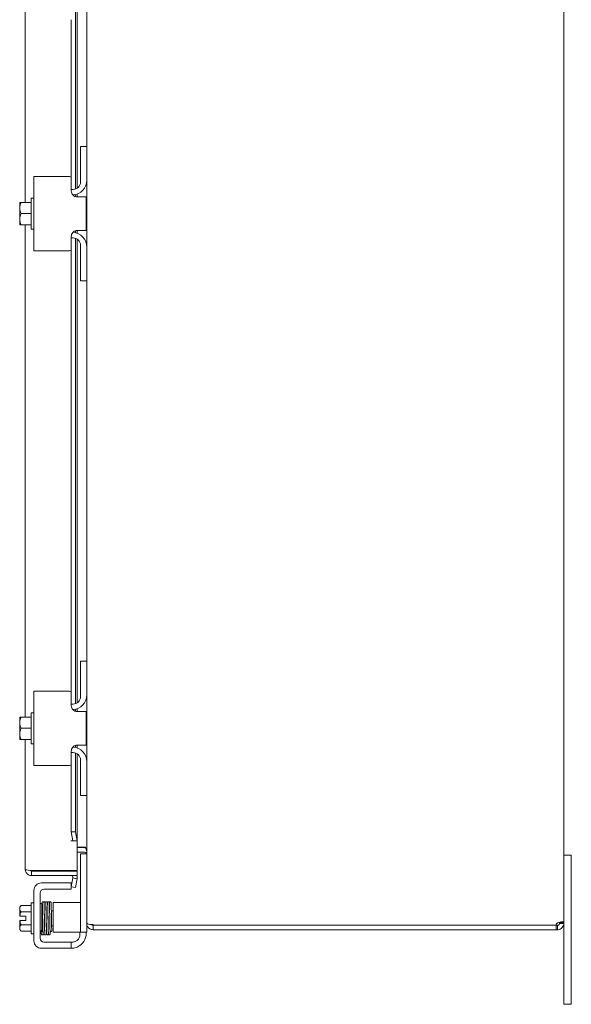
# Model space of a CAD drawing. Header units: inches. Extents: x 10 to 175, y 11 to 111.
# Tile 13 of 15: x 96 to 105, y 49 to 65. Entities that reach past the tile are written whole.
import ezdxf

# ---------------------------------------------------------------- set-up
doc = ezdxf.new("R2010")
doc.units = ezdxf.units.IN
doc.header["$LTSCALE"] = 11
doc.header["$MEASUREMENT"] = 0
doc.layers.add('Visible (ANSI)', color=7, linetype='Continuous', lineweight=5)

msp = doc.modelspace()

# ---------------------------------------------------------------- linework, layer by layer
at = {"layer": 'Visible (ANSI)'}
for p, q in [((104.9876, 73.8016), (104.9876, 50.0361)), ((96.9876, 63.0438), (96.9876, 69.4188)), ((95.954, 62.1063), (95.954, 65.7764)), ((96.8011, 62.3328), (96.8011, 65.7313)), ((96.829, 65.7313), (96.829, 62.347)), ((96.7282, 62.5138), (96.7282, 65.1688)), ((96.9876, 63.0438), (96.8836, 63.0438)), ((96.8836, 63.0138), (96.8836, 63.0438)), ((96.9876, 63.0438), (96.9876, 63.0138)), ((96.8836, 62.4503), (96.8836, 63.0138)), ((96.9876, 63.0138), (96.9876, 62.4813)), ((96.1032, 62.5438), (96.2282, 62.5438)), ((96.1032, 62.5438), (96.1032, 61.2938)), ((96.6982, 62.5438), (96.2282, 62.5438)), ((96.7282, 62.5138), (96.7282, 62.3003)), ((96.9876, 61.3563), (96.9876, 62.4813)), ((96.7586, 62.3253), (96.7282, 62.3253)), ((96.8011, 62.2041), (96.8011, 62.2395)), ((96.829, 62.2486), (96.829, 62.2003)), ((95.8632, 62.1025), (95.8632, 62.0126)), ((95.8863, 62.1063), (95.8659, 62.1063)), ((96.0532, 62.1063), (95.8863, 62.1063)), ((96.0532, 61.6588), (96.0532, 62.1788)), ((96.0532, 62.1788), (96.1032, 62.1788)), ((96.8282, 62.2003), (96.9782, 62.2003)), ((96.9782, 61.6373), (96.9782, 62.2003)), ((95.8632, 62.0126), (95.8632, 61.8251)), ((96.0532, 61.9188), (95.8863, 61.9188)), ((95.8632, 61.8251), (95.8632, 61.7351)), ((95.8659, 61.7313), (95.8863, 61.7313)), ((96.0532, 61.7313), (95.8863, 61.7313)), ((95.954, 53.4813), (95.954, 61.7313)), ((96.0532, 61.6588), (96.1032, 61.6588)), ((96.8011, 61.5981), (96.8011, 61.6336)), ((96.9782, 61.6373), (96.8282, 61.6373)), ((96.829, 61.6373), (96.829, 61.589)), ((96.7282, 61.5373), (96.7282, 61.3238)), ((96.7586, 61.5123), (96.7282, 61.5123)), ((96.8011, 53.7078), (96.8011, 61.5049)), ((96.829, 61.4906), (96.829, 53.722)), ((96.8836, 60.8238), (96.8836, 61.3873)), ((96.2282, 61.2938), (96.1032, 61.2938)), ((96.2282, 61.2938), (96.6982, 61.2938)), ((96.7282, 53.8888), (96.7282, 61.3238)), ((96.9876, 61.3563), (96.9876, 60.8238)), ((96.8836, 60.7938), (96.8836, 60.8238)), ((96.8836, 60.7938), (96.9876, 60.7938)), ((96.9876, 60.8238), (96.9876, 60.7938)), ((96.9876, 54.4188), (96.9876, 60.7938)), ((96.9876, 54.4188), (96.8836, 54.4188)), ((96.8836, 54.3888), (96.8836, 54.4188)), ((96.8836, 53.8253), (96.8836, 54.3888)), ((96.9876, 54.4188), (96.9876, 54.3888)), ((96.9876, 54.3888), (96.9876, 53.8563)), ((96.1032, 53.9188), (96.2282, 53.9188)), ((96.1032, 53.9188), (96.1032, 52.6688)), ((96.6982, 53.9188), (96.2282, 53.9188)), ((96.7282, 53.8888), (96.7282, 53.6753)), ((96.9876, 52.7313), (96.9876, 53.8563)), ((96.7586, 53.7003), (96.7282, 53.7003)), ((95.8632, 53.4775), (95.8632, 53.3876)), ((95.8863, 53.4813), (95.8659, 53.4813)), ((96.0532, 53.4813), (95.8863, 53.4813)), ((96.0532, 53.0338), (96.0532, 53.5538)), ((96.0532, 53.5538), (96.1032, 53.5538)), ((96.8011, 53.5791), (96.8011, 53.6145)), ((96.8282, 53.5753), (96.9782, 53.5753)), ((96.829, 53.6236), (96.829, 53.5753)), ((96.9782, 53.0123), (96.9782, 53.5753)), ((95.8632, 53.3876), (95.8632, 53.2001)), ((95.8632, 53.2001), (95.8632, 53.1101)), ((96.0532, 53.2938), (95.8863, 53.2938)), ((95.8659, 53.1063), (95.8863, 53.1063)), ((96.0532, 53.1063), (95.8863, 53.1063)), ((95.954, 50.9303), (95.954, 53.1063)), ((96.0532, 53.0338), (96.1032, 53.0338)), ((96.8011, 52.9731), (96.8011, 53.0086)), ((96.9782, 53.0123), (96.8282, 53.0123)), ((96.829, 53.0123), (96.829, 52.964)), ((96.7282, 52.9123), (96.7282, 52.6988)), ((96.7586, 52.8873), (96.7282, 52.8873)), ((96.8011, 51.5601), (96.8011, 52.8799)), ((96.829, 52.8656), (96.829, 51.4101)), ((96.2282, 52.6688), (96.1032, 52.6688)), ((96.2282, 52.6688), (96.6982, 52.6688)), ((96.7282, 51.5601), (96.7282, 52.6988)), ((96.8836, 52.1988), (96.8836, 52.7623)), ((96.9876, 52.7313), (96.9876, 52.1988)), ((96.8836, 52.1688), (96.8836, 52.1988)), ((96.8836, 52.1688), (96.9876, 52.1688)), ((96.9876, 52.1988), (96.9876, 52.1688)), ((96.9876, 50.0351), (96.9876, 52.1688)), ((96.8011, 51.5601), (96.7282, 51.5601)), ((96.7282, 51.5601), (96.7543, 51.4101)), ((96.8272, 51.4101), (96.8011, 51.5601)), ((96.7236, 51.4101), (96.7238, 51.4101)), ((96.7236, 51.4099), (96.7236, 51.4101)), ((96.829, 51.4099), (96.7236, 51.4099)), ((96.7543, 51.4101), (96.7238, 51.4101)), ((96.7543, 51.4101), (96.8272, 51.4101)), ((96.8274, 51.4101), (96.8272, 51.4101)), ((96.8274, 51.4101), (96.829, 51.4101)), ((96.829, 51.4099), (96.829, 50.9101)), ((96.9564, 51.3049), (96.829, 51.3049)), ((96.9564, 51.2938), (96.829, 51.2938)), ((96.9564, 51.2198), (96.829, 51.2198)), ((96.8836, 51.1586), (96.8836, 51.1886)), ((96.9876, 51.1886), (96.8836, 51.1886)), ((96.8836, 49.9056), (96.8836, 51.1586)), ((105.1126, 51.1688), (104.9876, 51.1688)), ((105.1126, 51.1688), (105.1126, 50.9188)), ((96.829, 50.9101), (96.0593, 50.9101)), ((96.0593, 50.8991), (96.829, 50.8991)), ((96.0593, 50.8991), (96.0593, 50.8251)), ((96.0593, 50.8251), (96.829, 50.8251)), ((96.829, 50.8991), (96.829, 50.8251)), ((105.1126, 48.9188), (105.1126, 50.9188)), ((96.2282, 50.7021), (96.6982, 50.7021)), ((96.6982, 50.7021), (96.7282, 50.7021)), ((96.7543, 50.7868), (96.7282, 50.6391)), ((96.7282, 50.5981), (96.7282, 50.7021)), ((96.7543, 50.7868), (96.7546, 50.7884)), ((96.8272, 50.774), (96.7543, 50.7868)), ((96.8011, 50.6263), (96.8272, 50.774)), ((96.8272, 50.774), (96.8274, 50.7755)), ((96.1032, 49.7331), (96.1032, 50.5771)), ((96.2072, 49.7746), (96.2072, 50.5356)), ((96.2697, 50.5981), (96.6982, 50.5981)), ((96.7282, 50.5981), (96.6982, 50.5981)), ((96.7282, 50.6391), (96.8011, 50.6263)), ((96.0532, 50.3266), (95.8863, 50.3266)), ((96.0532, 49.8501), (96.0532, 50.3701)), ((96.0532, 50.3701), (96.1032, 50.3701)), ((96.2072, 50.3601), (96.2372, 50.3601)), ((96.2372, 50.3601), (96.2372, 49.9083)), ((96.4246, 50.3756), (96.4246, 49.8756)), ((96.4246, 50.3756), (96.4871, 50.3756)), ((96.7586, 50.3756), (96.4871, 50.3756)), ((96.8836, 50.3756), (96.7586, 50.3756)), ((95.8632, 50.2976), (95.8632, 50.2724)), ((95.8632, 50.2724), (95.8632, 50.1476)), ((96.0532, 50.2183), (95.8863, 50.2183)), ((96.2372, 50.2351), (96.2464, 50.2351)), ((96.2754, 50.2351), (96.2757, 50.2351)), ((96.3047, 50.2351), (96.3063, 50.2351)), ((96.3353, 50.2351), (96.3364, 50.2351)), ((96.3944, 50.2351), (96.4246, 50.2351)), ((95.8659, 50.1476), (95.8632, 50.1476)), ((95.8632, 50.0726), (95.8659, 50.0726)), ((95.8632, 50.0726), (95.8632, 49.9477)), ((95.8659, 50.1476), (95.9642, 50.1476)), ((95.9642, 50.0726), (95.8659, 50.0726)), ((96.0532, 50.0018), (95.8863, 50.0018)), ((95.9642, 50.1476), (95.9642, 50.0726)), ((96.9876, 50.0351), (96.9876, 50.0241)), ((96.9944, 50.0241), (96.9876, 50.0241)), ((96.9876, 49.9056), (96.9876, 50.0241)), ((97.0929, 50.0039), (97.0929, 49.9978)), ((104.8576, 49.9978), (97.0929, 49.9978)), ((104.9373, 50.0361), (104.9136, 50.0361)), ((104.9136, 50.0241), (104.9136, 50.0361)), ((104.9373, 50.0241), (104.9136, 50.0241)), ((104.9876, 50.0361), (104.9373, 50.0361)), ((104.9876, 50.0241), (104.9373, 50.0241)), ((104.9876, 50.0361), (104.9876, 50.0241)), ((104.9876, 50.0241), (104.9876, 48.9188)), ((95.8632, 49.9477), (95.8632, 49.9226)), ((96.0532, 49.8936), (95.8863, 49.8936)), ((96.0532, 49.8501), (96.1032, 49.8501)), ((96.2072, 49.8601), (96.2255, 49.8601)), ((96.2372, 49.9851), (96.251, 49.9851)), ((96.28, 49.9851), (96.2805, 49.9851)), ((96.3095, 49.9851), (96.3112, 49.9851)), ((96.3402, 49.9851), (96.3409, 49.9851)), ((96.399, 49.9851), (96.4246, 49.9851)), ((96.4871, 49.8756), (96.4246, 49.8756)), ((96.7586, 49.8756), (96.4871, 49.8756)), ((96.7586, 49.8756), (96.8836, 49.8756)), ((96.8742, 49.8371), (96.8742, 49.8756)), ((96.8836, 49.8756), (96.8836, 49.9056)), ((96.8836, 49.8756), (96.9876, 49.8756)), ((96.9782, 49.8756), (96.9782, 49.8581)), ((96.9876, 49.9056), (96.9876, 49.8756)), ((97.0929, 49.9928), (97.0929, 49.9188)), ((104.8602, 49.9928), (97.0929, 49.9928)), ((97.0929, 49.9188), (104.8602, 49.9188)), ((104.8602, 49.9188), (104.8602, 49.9928)), ((104.8602, 49.9928), (104.8824, 49.9928)), ((104.8824, 49.9188), (104.8602, 49.9188)), ((104.8824, 49.9691), (104.8824, 49.9928)), ((104.8824, 49.9188), (104.8824, 49.9691)), ((96.6982, 49.7121), (96.2697, 49.7121)), ((96.6982, 49.7121), (96.7282, 49.7121)), ((96.7282, 49.6081), (96.7282, 49.7121)), ((96.7492, 49.7121), (96.7282, 49.7121)), ((96.6982, 49.6081), (96.2282, 49.6081)), ((96.7282, 49.6081), (96.6982, 49.6081)), ((104.9876, 48.6688), (104.9876, 48.9188)), ((105.1126, 48.9188), (105.1126, 48.6688)), ((104.9876, 48.6688), (105.1126, 48.6688))]:
    msp.add_line(p, q, dxfattribs=at)
for centre, radius, start, end in [((96.6982, 62.5138), 0.03, 0, 90), ((96.7376, 62.4813), 0.25, 274.04353, 0), ((96.7586, 62.4503), 0.125, 270, 0), ((96.1284, 61.9188), 0.3226, 144.46232, 145.285), ((96.1284, 61.9188), 0.3226, 214.715, 215.53768), ((96.7376, 61.3563), 0.25, 0, 85.95647), ((96.7586, 61.3873), 0.125, 0, 90), ((96.6982, 61.3238), 0.03, 270, 0), ((96.6982, 53.8888), 0.03, 0, 90), ((96.7376, 53.8563), 0.25, 274.04353, 0), ((96.7586, 53.8253), 0.125, 270, 0), ((96.1284, 53.2938), 0.3226, 144.46232, 145.285), ((96.1284, 53.2938), 0.3226, 214.715, 215.53768), ((96.7376, 52.7313), 0.25, 0, 85.95647), ((96.7586, 52.7623), 0.125, 0, 90), ((96.6982, 52.6988), 0.03, 270, 0), ((96.9564, 51.1886), 0.1052, 82.06907, 90), ((96.7238, 50.7938), 0.0312, 350, 90), ((96.7238, 50.7938), 0.1052, 350, 17.27223), ((96.2282, 50.5771), 0.125, 90, 180), ((96.2697, 50.5356), 0.0625, 90, 180), ((96.1284, 50.1101), 0.3248, 138.18969, 144.73561), ((96.1284, 50.1101), 0.2652, 155.90516, 171.8699), ((96.1284, 50.1101), 0.2652, 188.1301, 204.09484), ((97.0929, 50.0241), 0.0312, 218.23366, 270), ((104.9255, 49.9809), 0.07, 128.0474, 166.03594), ((96.1284, 50.1101), 0.3248, 215.26439, 221.81031), ((96.7282, 49.8581), 0.25, 293.57818, 0), ((96.7492, 49.8371), 0.125, 309.19783, 0), ((96.2282, 49.7331), 0.125, 180, 270), ((96.2697, 49.7746), 0.0625, 180, 270)]:
    msp.add_arc(centre, radius, start, end, dxfattribs=at)
for centre, major_axis, ratio, start_param, end_param in [((96.1284, 62.0126), (-0.2652, 0), 0.8660254, 5.862651, 6.2831853), ((96.1284, 62.0126), (-0.2652, 0), 0.8660254, 0, 0.4205343), ((96.1284, 61.8251), (-0.2652, 0), 0.8660254, 5.862651, 6.2831853), ((96.1284, 61.8251), (-0.2652, 0), 0.8660254, 0, 0.4205343), ((96.1284, 53.3876), (-0.2652, 0), 0.8660254, 5.862651, 6.2831853), ((96.1284, 53.3876), (-0.2652, 0), 0.8660254, 0, 0.4205343), ((96.1284, 53.2001), (-0.2652, 0), 0.8660254, 5.862651, 6.2831853), ((96.1284, 53.2001), (-0.2652, 0), 0.8660254, 0, 0.4205343), ((96.1284, 50.2724), (-0.2652, 0), 0.5, 5.862651, 6.2831853), ((96.1284, 50.2724), (-0.2652, 0), 0.5, 0, 0.4205343), ((96.2896, 50.2648), (-0.0145, -0.0003), 0.5904176, 6.282805, 6.2829951), ((96.3502, 50.2648), (0.0145, 0.0003), 0.5904176, 6.2824257, 6.2826156), ((96.1284, 49.9477), (-0.2652, 0), 0.5, 5.862651, 6.2831853), ((96.1284, 49.9477), (-0.2652, 0), 0.5, 0, 0.4205343), ((96.2385, 49.8986), (0.0145, 0.0005), 0.8068823, 2.1413074, 6.2489507), ((96.2385, 49.8986), (0.0145, 0.0005), 0.8068823, 0.0310331, 1.6316397), ((96.2971, 49.8986), (-0.0145, -0.0005), 0.8068823, 6.2828311, 6.2831853), ((96.3278, 49.8986), (0.0145, 0.0005), 0.8068823, 6.2828301, 6.2831853), ((96.3865, 49.8986), (-0.0145, -0.0005), 0.8068823, 6.2817723, 9.4233612)]:
    msp.add_ellipse(centre, major_axis=major_axis, ratio=ratio, start_param=start_param, end_param=end_param, dxfattribs=at)
for points, knots in [([(96.8282, 62.2003), (96.8163, 62.2003), (96.8031, 62.2026), (96.7783, 62.2127), (96.7667, 62.2204), (96.7487, 62.2385), (96.741, 62.2497), (96.7308, 62.2743), (96.7282, 62.2877), (96.7282, 62.3003)], [0.43536043, 0.43536043, 0.43536043, 0.43536043, 0.53454016, 0.53454016, 0.6337199, 0.6337199, 0.72950164, 0.72950164, 0.82528339, 0.82528339, 0.82528339, 0.82528339]), ([(96.7282, 61.5373), (96.7282, 61.5485), (96.7303, 61.5606), (96.7385, 61.5831), (96.7448, 61.5936), (96.7595, 61.6108), (96.7689, 61.6187), (96.7898, 61.6304), (96.8012, 61.6342), (96.8172, 61.6368), (96.8227, 61.6373), (96.8282, 61.6373)], [0, 0, 0, 0, 0.08554874, 0.08554874, 0.17109748, 0.17109748, 0.25808228, 0.25808228, 0.34506708, 0.34506708, 0.38848776, 0.38848776, 0.38848776, 0.38848776]), ([(96.8282, 53.5753), (96.8163, 53.5753), (96.8031, 53.5776), (96.7783, 53.5877), (96.7667, 53.5954), (96.7487, 53.6135), (96.741, 53.6247), (96.7308, 53.6493), (96.7282, 53.6627), (96.7282, 53.6753)], [0.43536043, 0.43536043, 0.43536043, 0.43536043, 0.53454016, 0.53454016, 0.6337199, 0.6337199, 0.72950164, 0.72950164, 0.82528339, 0.82528339, 0.82528339, 0.82528339]), ([(96.7282, 52.9123), (96.7282, 52.9235), (96.7303, 52.9356), (96.7385, 52.9581), (96.7448, 52.9686), (96.7595, 52.9858), (96.7689, 52.9937), (96.7898, 53.0054), (96.8012, 53.0092), (96.8172, 53.0118), (96.8227, 53.0123), (96.8282, 53.0123)], [0, 0, 0, 0, 0.08554874, 0.08554874, 0.17109748, 0.17109748, 0.25808228, 0.25808228, 0.34506708, 0.34506708, 0.38848776, 0.38848776, 0.38848776, 0.38848776]), ([(96.9564, 51.3049), (96.9682, 51.3049), (96.9796, 51.2804), (96.9846, 51.2446), (96.9866, 51.2306), (96.9876, 51.2151), (96.9876, 51.1996)], [-3.1415927, -3.1415927, -3.1415927, -3.1415927, -2.0128023, -2.0128023, -2.0128023, -1.5707963, -1.5707963, -1.5707963, -1.5707963]), ([(96.9564, 51.2198), (96.9682, 51.2198), (96.9796, 51.2126), (96.9846, 51.2019), (96.9866, 51.1978), (96.9876, 51.1932), (96.9876, 51.1886)], [-3.1415927, -3.1415927, -3.1415927, -3.1415927, -2.0128023, -2.0128023, -2.0128023, -1.5707963, -1.5707963, -1.5707963, -1.5707963]), ([(95.954, 50.9303), (95.954, 50.8919), (95.9769, 50.8544), (96.0111, 50.8368), (96.0259, 50.8291), (96.0426, 50.8251), (96.0593, 50.8251)], [0, 0, 0, 0, 1.0950581, 1.0950581, 1.0950581, 1.5707963, 1.5707963, 1.5707963, 1.5707963]), ([(96.033, 50.9134), (95.9959, 50.918), (95.9654, 50.9227), (95.9567, 50.9274), (95.9549, 50.9284), (95.954, 50.9293), (95.954, 50.9303)], [0.2520402, 0.2520402, 0.2520402, 0.2520402, 1.3437572, 1.3437572, 1.3437572, 1.5707963, 1.5707963, 1.5707963, 1.5707963]), ([(96.0333, 50.9136), (96.0385, 50.9057), (96.0471, 50.9), (96.0566, 50.8992), (96.0575, 50.8991), (96.0584, 50.8991), (96.0593, 50.8991)], [0.57367433, 0.57367433, 0.57367433, 0.57367433, 1.48347479, 1.48347479, 1.48347479, 1.57079633, 1.57079633, 1.57079633, 1.57079633]), ([(96.2372, 50.2725), (96.2374, 50.2805), (96.2376, 50.2882), (96.2383, 50.3152), (96.2388, 50.332), (96.2398, 50.3574), (96.2402, 50.3658), (96.241, 50.3723), (96.2411, 50.3734), (96.2417, 50.3755), (96.2418, 50.376), (96.2423, 50.3775), (96.2428, 50.3785), (96.2439, 50.3803), (96.2443, 50.3808), (96.2455, 50.3822), (96.2464, 50.3831), (96.2485, 50.3846), (96.2498, 50.3853), (96.2526, 50.3863), (96.2542, 50.3866), (96.2574, 50.3866), (96.259, 50.3863), (96.2621, 50.3853), (96.2635, 50.3845), (96.2659, 50.3827), (96.2669, 50.3817), (96.2683, 50.3798), (96.2688, 50.3789), (96.2695, 50.3775), (96.2697, 50.3769), (96.2701, 50.3757), (96.2703, 50.3751), (96.2707, 50.3734), (96.2708, 50.3726), (96.2713, 50.3687), (96.2715, 50.3652), (96.2722, 50.3545), (96.2725, 50.3469), (96.2733, 50.3231), (96.2738, 50.304), (96.2749, 50.2609), (96.2754, 50.2364), (96.2763, 50.1847), (96.2768, 50.1569), (96.2778, 50.1013), (96.2783, 50.0728), (96.2793, 50.0189), (96.2798, 49.9927), (96.2808, 49.9458), (96.2813, 49.9246), (96.2818, 49.9043), (96.2819, 49.9017), (96.282, 49.8991)], [1.9509486, 1.9509486, 1.9509486, 1.9509486, 2.028484, 2.028484, 2.2412112, 2.2412112, 2.455273, 2.455273, 2.5065944, 2.5065944, 2.5207693, 2.5207693, 2.5371571, 2.5371571, 2.5439351, 2.5439351, 2.5547589, 2.5547589, 2.566233, 2.566233, 2.5788713, 2.5788713, 2.5917589, 2.5917589, 2.6046386, 2.6046386, 2.6171838, 2.6171838, 2.6283127, 2.6283127, 2.6394607, 2.6394607, 2.6564344, 2.6564344, 2.6959199, 2.6959199, 2.814493, 2.814493, 2.9546898, 2.9546898, 3.1763965, 3.1763965, 3.3899247, 3.3899247, 3.6025163, 3.6025163, 3.8147784, 3.8147784, 4.026832, 4.026832, 4.2386348, 4.2386348, 4.2721211, 4.2721211, 4.2721211, 4.2721211]), ([(96.253, 49.8982), (96.2525, 49.9151), (96.252, 49.9361), (96.251, 49.9824), (96.2505, 50.0082), (96.2495, 50.0617), (96.249, 50.0901), (96.248, 50.1458), (96.2475, 50.1738), (96.2466, 50.2261), (96.2461, 50.251), (96.2451, 50.2945), (96.2446, 50.3136), (96.2436, 50.3439), (96.2431, 50.3555), (96.2424, 50.3655), (96.2422, 50.3679), (96.2421, 50.3682), (96.2421, 50.3682), (96.2421, 50.3682)], [0, 0, 0, 0, 0.2178362, 0.2178362, 0.4308793, 0.4308793, 0.6433377, 0.6433377, 0.855529, 0.855529, 1.0675141, 1.0675141, 1.2791953, 1.2791953, 1.4900591, 1.4900591, 1.5913197, 1.5913197, 1.5978714, 1.5978714, 1.5978714, 1.5978714]), ([(96.2705, 50.3741), (96.2706, 50.3746), (96.2707, 50.3752), (96.2712, 50.3766), (96.2715, 50.3774), (96.2724, 50.3791), (96.2728, 50.3798), (96.274, 50.3815), (96.2748, 50.3824), (96.2768, 50.3841), (96.278, 50.3848), (96.2807, 50.386), (96.2822, 50.3864), (96.2854, 50.3867), (96.287, 50.3865), (96.2901, 50.3858), (96.2916, 50.3851), (96.2942, 50.3835), (96.2954, 50.3824), (96.297, 50.3805), (96.2976, 50.3796), (96.2984, 50.378), (96.2987, 50.3774), (96.2992, 50.3761), (96.2993, 50.3756), (96.2997, 50.374), (96.2999, 50.3733), (96.3004, 50.3702), (96.3006, 50.3677), (96.3012, 50.3591), (96.3015, 50.3522), (96.3024, 50.3297), (96.3029, 50.3113), (96.3037, 50.2819), (96.3039, 50.2737), (96.3041, 50.2651)], [0.36331849, 0.36331849, 0.36331849, 0.36331849, 0.38287713, 0.38287713, 0.39953343, 0.39953343, 0.40884482, 0.40884482, 0.42028322, 0.42028322, 0.43143545, 0.43143545, 0.44394709, 0.44394709, 0.45688229, 0.45688229, 0.46984159, 0.46984159, 0.48261488, 0.48261488, 0.49423346, 0.49423346, 0.50521069, 0.50521069, 0.52041987, 0.52041987, 0.55236867, 0.55236867, 0.64814814, 0.64814814, 0.79247767, 0.79247767, 1.01833959, 1.01833959, 1.09944233, 1.09944233, 1.09944233, 1.09944233]), ([(96.2751, 50.2645), (96.2746, 50.2872), (96.274, 50.3075), (96.273, 50.3397), (96.2725, 50.3521), (96.2718, 50.3636), (96.2716, 50.3664), (96.2713, 50.368), (96.2713, 50.3682), (96.2713, 50.3682)], [0, 0, 0, 0, 0.21524458, 0.21524458, 0.42610969, 0.42610969, 0.52813006, 0.52813006, 0.55614446, 0.55614446, 0.55614446, 0.55614446]), ([(96.3003, 50.3699), (96.3003, 50.3699), (96.3003, 50.37), (96.3005, 50.3713), (96.3006, 50.3723), (96.301, 50.3742), (96.3011, 50.3748), (96.3016, 50.3765), (96.3019, 50.3773), (96.3028, 50.3791), (96.3031, 50.3796), (96.3041, 50.381), (96.3049, 50.3821), (96.3075, 50.3842), (96.309, 50.3852), (96.3125, 50.3863), (96.3143, 50.3866), (96.3178, 50.3865), (96.3194, 50.3861), (96.3222, 50.3851), (96.3234, 50.3843), (96.3255, 50.3827), (96.3263, 50.3819), (96.3276, 50.3803), (96.3281, 50.3796), (96.3289, 50.3781), (96.3291, 50.3775), (96.3297, 50.376), (96.3299, 50.3753), (96.3306, 50.3725), (96.3307, 50.3711), (96.3311, 50.3669), (96.3313, 50.3643), (96.3318, 50.3565), (96.3321, 50.3507), (96.3327, 50.3372), (96.3329, 50.3296), (96.3335, 50.3127), (96.3337, 50.3034), (96.3342, 50.2832), (96.3345, 50.2723), (96.335, 50.2494), (96.3353, 50.2372), (96.3358, 50.212), (96.3361, 50.1989), (96.3366, 50.1721), (96.3369, 50.1584), (96.3374, 50.1307), (96.3376, 50.1167), (96.3382, 50.0887), (96.3384, 50.0748), (96.3389, 50.0473), (96.3392, 50.0338), (96.3397, 50.0076), (96.34, 49.9949), (96.3405, 49.9705), (96.3408, 49.9589), (96.3412, 49.9387), (96.3415, 49.93), (96.3419, 49.9136), (96.3421, 49.906), (96.3423, 49.8991)], [3.6027486, 3.6027486, 3.6027486, 3.6027486, 3.6065378, 3.6065378, 3.6755592, 3.6755592, 3.7122277, 3.7122277, 3.7381431, 3.7381431, 3.7460967, 3.7460967, 3.7581271, 3.7581271, 3.7671015, 3.7671015, 3.7739944, 3.7739944, 3.7802982, 3.7802982, 3.7873459, 3.7873459, 3.7960567, 3.7960567, 3.8067591, 3.8067591, 3.821646, 3.821646, 3.8502483, 3.8502483, 3.9577801, 3.9577801, 4.074514, 4.074514, 4.2473815, 4.2473815, 4.4105365, 4.4105365, 4.5718298, 4.5718298, 4.7324855, 4.7324855, 4.8928591, 4.8928591, 5.0530846, 5.0530846, 5.2132203, 5.2132203, 5.3732923, 5.3732923, 5.5333105, 5.5333105, 5.6932728, 5.6932728, 5.8531645, 5.8531645, 6.0129508, 6.0129508, 6.1480681, 6.1480681, 6.2831853, 6.2831853, 6.2831853, 6.2831853]), ([(96.3018, 50.3681), (96.3018, 50.3681), (96.3019, 50.3677), (96.3021, 50.3661), (96.3022, 50.3643), (96.3026, 50.359), (96.3029, 50.3549), (96.3033, 50.3448), (96.3036, 50.3385), (96.3041, 50.324), (96.3043, 50.3157), (96.3049, 50.2975), (96.3051, 50.2875), (96.3056, 50.2661), (96.3059, 50.2547), (96.3064, 50.2307), (96.3067, 50.2181), (96.3072, 50.1921), (96.3075, 50.1787), (96.308, 50.1514), (96.3082, 50.1375), (96.3088, 50.1096), (96.309, 50.0956), (96.3095, 50.0678), (96.3098, 50.054), (96.3103, 50.0271), (96.3106, 50.0139), (96.3111, 49.9884), (96.3114, 49.9761), (96.3119, 49.9528), (96.3122, 49.9418), (96.3127, 49.9192), (96.313, 49.9081), (96.3134, 49.8982)], [3.8726247, 3.8726247, 3.8726247, 3.8726247, 3.9304228, 3.9304228, 4.0358853, 4.0358853, 4.179663, 4.179663, 4.3349334, 4.3349334, 4.4931318, 4.4931318, 4.6522972, 4.6522972, 4.8118647, 4.8118647, 4.9716309, 4.9716309, 5.1315101, 5.1315101, 5.2914633, 5.2914633, 5.4514737, 5.4514737, 5.6115376, 5.6115376, 5.7716627, 5.7716627, 5.9318724, 5.9318724, 6.0922182, 6.0922182, 6.2831853, 6.2831853, 6.2831853, 6.2831853]), ([(96.3307, 50.3708), (96.3308, 50.3709), (96.3308, 50.3711), (96.3309, 50.3721), (96.331, 50.3729), (96.3313, 50.3744), (96.3315, 50.3752), (96.332, 50.3769), (96.3323, 50.3776), (96.3331, 50.3791), (96.3334, 50.3797), (96.3345, 50.3813), (96.3354, 50.3822), (96.3373, 50.3839), (96.3385, 50.3846), (96.3411, 50.3858), (96.3426, 50.3863), (96.3457, 50.3867), (96.3474, 50.3866), (96.3505, 50.3859), (96.352, 50.3853), (96.3547, 50.3837), (96.3559, 50.3827), (96.3576, 50.3807), (96.3582, 50.3798), (96.3591, 50.3782), (96.3594, 50.3776), (96.3599, 50.3763), (96.36, 50.3757), (96.3604, 50.3743), (96.3605, 50.3735), (96.361, 50.3707), (96.3612, 50.3686), (96.3621, 50.3569), (96.3627, 50.3416), (96.3638, 50.3051), (96.3643, 50.2862), (96.3647, 50.2651)], [0.31956918, 0.31956918, 0.31956918, 0.31956918, 0.32562361, 0.32562361, 0.36002498, 0.36002498, 0.38586396, 0.38586396, 0.3996689, 0.3996689, 0.40828966, 0.40828966, 0.41968931, 0.41968931, 0.43070091, 0.43070091, 0.44311183, 0.44311183, 0.45600295, 0.45600295, 0.4689296, 0.4689296, 0.48170718, 0.48170718, 0.49341605, 0.49341605, 0.50425519, 0.50425519, 0.51861572, 0.51861572, 0.54760722, 0.54760722, 0.63447523, 0.63447523, 0.89973982, 0.89973982, 1.09871407, 1.09871407, 1.09871407, 1.09871407]), ([(96.3357, 50.2645), (96.3352, 50.2872), (96.3347, 50.3075), (96.3337, 50.3397), (96.3332, 50.3521), (96.3325, 50.3632), (96.3323, 50.3658), (96.3321, 50.3678), (96.332, 50.3682), (96.332, 50.3682)], [0.00000513, 0.00000513, 0.00000513, 0.00000513, 0.21525168, 0.21525168, 0.42613076, 0.42613076, 0.51817459, 0.51817459, 0.55651749, 0.55651749, 0.55651749, 0.55651749]), ([(96.3604, 50.3744), (96.3605, 50.3748), (96.3606, 50.3753), (96.361, 50.3766), (96.3613, 50.3775), (96.3624, 50.3795), (96.3628, 50.3802), (96.364, 50.3817), (96.3649, 50.3826), (96.3669, 50.3842), (96.3681, 50.385), (96.3708, 50.3861), (96.3724, 50.3864), (96.3755, 50.3866), (96.3772, 50.3865), (96.3803, 50.3856), (96.3817, 50.385), (96.3843, 50.3833), (96.3854, 50.3822), (96.387, 50.3803), (96.3875, 50.3794), (96.3883, 50.3779), (96.3886, 50.3773), (96.389, 50.376), (96.3892, 50.3755), (96.3896, 50.3739), (96.3897, 50.3732), (96.3901, 50.37), (96.3904, 50.3675), (96.3909, 50.3587), (96.3913, 50.3515), (96.3922, 50.3287), (96.3927, 50.3102), (96.3937, 50.2679), (96.3942, 50.2439), (96.3952, 50.193), (96.3957, 50.1653), (96.3967, 50.1099), (96.3972, 50.0814), (96.3981, 50.027), (96.3986, 50.0004), (96.3996, 49.9526), (96.4001, 49.9308), (96.4007, 49.9078), (96.4009, 49.9033), (96.401, 49.8991)], [2.5000514, 2.5000514, 2.5000514, 2.5000514, 2.5138858, 2.5138858, 2.5331315, 2.5331315, 2.5418653, 2.5418653, 2.5528052, 2.5528052, 2.5639994, 2.5639994, 2.576512, 2.576512, 2.5893873, 2.5893873, 2.6022761, 2.6022761, 2.6149487, 2.6149487, 2.6263718, 2.6263718, 2.6372015, 2.6372015, 2.6524471, 2.6524471, 2.6849653, 2.6849653, 2.7824677, 2.7824677, 2.9294157, 2.9294157, 3.1543783, 3.1543783, 3.3681055, 3.3681055, 3.5807496, 3.5807496, 3.7930361, 3.7930361, 4.0051105, 4.0051105, 4.2169457, 4.2169457, 4.2720808, 4.2720808, 4.2720808, 4.2720808]), ([(96.3645, 50.2769), (96.3641, 50.294), (96.3637, 50.3094), (96.3628, 50.3385), (96.3623, 50.3512), (96.3616, 50.3628), (96.3614, 50.3655), (96.3612, 50.3678), (96.3611, 50.3682), (96.3611, 50.3682)], [0.25814219, 0.25814219, 0.25814219, 0.25814219, 0.42727841, 0.42727841, 0.63832977, 0.63832977, 0.73312622, 0.73312622, 0.77508855, 0.77508855, 0.77508855, 0.77508855]), ([(96.2826, 49.8982), (96.2821, 49.9151), (96.2816, 49.9361), (96.2805, 49.9824), (96.28, 50.0083), (96.279, 50.0618), (96.2785, 50.0902), (96.2775, 50.1459), (96.2769, 50.1739), (96.276, 50.2229), (96.2755, 50.2448), (96.2751, 50.2645)], [0, 0, 0, 0, 0.2179285, 0.2179285, 0.4310241, 0.4310241, 0.6435033, 0.6435033, 0.8557038, 0.8557038, 1.0413985, 1.0413985, 1.0413985, 1.0413985]), ([(96.3041, 50.2651), (96.3046, 50.2422), (96.3051, 50.2162), (96.3062, 50.1625), (96.3067, 50.1342), (96.3077, 50.0785), (96.3082, 50.0504), (96.3092, 49.9978), (96.3098, 49.9727), (96.3107, 49.9311), (96.3112, 49.9136), (96.3116, 49.8991)], [0, 0, 0, 0, 0.2165416, 0.2165416, 0.4289221, 0.4289221, 0.6411379, 0.6411379, 0.8531345, 0.8531345, 1.0409705, 1.0409705, 1.0409705, 1.0409705]), ([(96.343, 49.8982), (96.3425, 49.9151), (96.342, 49.9361), (96.341, 49.9824), (96.3405, 50.0082), (96.3395, 50.0617), (96.339, 50.0901), (96.338, 50.1458), (96.3375, 50.1738), (96.3366, 50.2229), (96.3362, 50.2448), (96.3357, 50.2645)], [0, 0, 0, 0, 0.2178358, 0.2178358, 0.4308787, 0.4308787, 0.6433371, 0.6433371, 0.8555283, 0.8555283, 1.041375, 1.041375, 1.041375, 1.041375]), ([(96.3683, 50.0746), (96.3683, 50.0725), (96.3684, 50.0704), (96.3685, 50.0649), (96.3685, 50.0615), (96.3686, 50.0564), (96.3686, 50.0547), (96.3687, 50.0502), (96.3688, 50.0482), (96.3688, 50.0478), (96.3688, 50.0478), (96.3688, 50.0478), (96.3688, 50.0478), (96.3688, 50.0478), (96.3688, 50.0478), (96.3688, 50.0478), (96.3688, 50.0478), (96.3688, 50.0478), (96.3688, 50.0478), (96.3688, 50.0478), (96.3688, 50.0478), (96.3688, 50.0478), (96.3688, 50.0478), (96.3688, 50.0481), (96.3687, 50.0518), (96.3681, 50.0874), (96.3675, 50.1214), (96.3666, 50.1672), (96.3665, 50.1776), (96.3663, 50.1879)], [0.51292111, 0.51292111, 0.51292111, 0.51292111, 0.52929511, 0.52929511, 0.55552984, 0.55552984, 0.56877712, 0.56877712, 0.59023675, 0.59023675, 0.59091113, 0.59091113, 0.59099569, 0.59099569, 0.5910287, 0.5910287, 0.59105455, 0.59105455, 0.59113186, 0.59113186, 0.59148992, 0.59148992, 0.59254175, 0.59254175, 0.63821703, 0.63821703, 0.91752154, 0.91752154, 1.00148098, 1.00148098, 1.00148098, 1.00148098]), ([(96.372, 49.8982), (96.3715, 49.9151), (96.371, 49.9361), (96.37, 49.9824), (96.3695, 50.0082), (96.3688, 50.048), (96.3685, 50.0613), (96.3683, 50.0746)], [0, 0, 0, 0, 0.2178362, 0.2178362, 0.43087927, 0.43087927, 0.53379454, 0.53379454, 0.53379454, 0.53379454]), ([(97.0929, 50.0039), (97.056, 50.0039), (97.0199, 50.0101), (97.0016, 50.0196), (96.9925, 50.0243), (96.9876, 50.0297), (96.9876, 50.0351)], [0, 0, 0, 0, 1.0506506, 1.0506506, 1.0506506, 1.5707963, 1.5707963, 1.5707963, 1.5707963]), ([(96.9876, 50.0241), (96.9876, 49.9872), (97.0086, 49.9511), (97.0406, 49.9327), (97.0564, 49.9237), (97.0746, 49.9188), (97.0929, 49.9188)], [-1.5707963, -1.5707963, -1.5707963, -1.5707963, -0.5201457, -0.5201457, -0.5201457, 0, 0, 0, 0]), ([(104.8824, 50.0361), (104.9044, 50.045), (104.9323, 50.0503), (104.953, 50.0509), (104.9738, 50.0514), (104.9854, 50.0473), (104.9873, 50.0392), (104.9875, 50.0382), (104.9876, 50.0372), (104.9876, 50.0361)], [0.9067439, 0.9067439, 0.9067439, 0.9067439, 1.5318833, 1.5318833, 1.5318833, 2.1573712, 2.1573712, 2.1573712, 2.2348487, 2.2348487, 2.2348487, 2.2348487]), ([(104.8824, 49.9928), (104.8911, 49.9928), (104.9028, 49.998), (104.9087, 50.0072), (104.9122, 50.0126), (104.9136, 50.0189), (104.9136, 50.0241)], [2.4775403, 2.4775403, 2.4775403, 2.4775403, 3.311462, 3.311462, 3.311462, 3.805645, 3.805645, 3.805645, 3.805645]), ([(104.9876, 50.0241), (104.9876, 50.0021), (104.9792, 49.9741), (104.9604, 49.9534), (104.9417, 49.9327), (104.914, 49.921), (104.8908, 49.9192), (104.8879, 49.9189), (104.8851, 49.9188), (104.8824, 49.9188)], [2.4775403, 2.4775403, 2.4775403, 2.4775403, 3.1026797, 3.1026797, 3.1026797, 3.7281676, 3.7281676, 3.7281676, 3.805645, 3.805645, 3.805645, 3.805645]), ([(96.2585, 49.8893), (96.2583, 49.8821), (96.2581, 49.8756), (96.2573, 49.8586), (96.2571, 49.8521), (96.256, 49.8458), (96.2559, 49.845), (96.2549, 49.8426), (96.2546, 49.8419), (96.2539, 49.8406), (96.2536, 49.8401), (96.2525, 49.8386), (96.2517, 49.8377), (96.2497, 49.8361), (96.2485, 49.8354), (96.2459, 49.8342), (96.2444, 49.8338), (96.2412, 49.8335), (96.2396, 49.8336), (96.2364, 49.8343), (96.2349, 49.835), (96.2323, 49.8366), (96.2312, 49.8376), (96.2295, 49.8396), (96.2289, 49.8405), (96.2281, 49.8421), (96.2278, 49.8427), (96.2273, 49.844), (96.2272, 49.8445), (96.2268, 49.846), (96.2267, 49.8467), (96.2262, 49.8496), (96.226, 49.8519), (96.2252, 49.8636), (96.2246, 49.8784), (96.224, 49.8982)], [3.41563216, 3.41563216, 3.41563216, 3.41563216, 3.51692991, 3.51692991, 3.73136193, 3.73136193, 3.76723032, 3.76723032, 3.77841909, 3.77841909, 3.78543169, 3.78543169, 3.79640638, 3.79640638, 3.80748235, 3.80748235, 3.81992194, 3.81992194, 3.83278833, 3.83278833, 3.84567982, 3.84567982, 3.85839798, 3.85839798, 3.86996688, 3.86996688, 3.88080185, 3.88080185, 3.89538823, 3.89538823, 3.92549107, 3.92549107, 4.01570915, 4.01570915, 4.27095429, 4.27095429, 4.27095429, 4.27095429]), ([(96.2853, 49.8478), (96.2852, 49.8473), (96.2851, 49.8468), (96.2849, 49.8455), (96.2847, 49.8448), (96.2841, 49.843), (96.2839, 49.8424), (96.2832, 49.841), (96.2828, 49.8404), (96.2818, 49.8389), (96.281, 49.838), (96.279, 49.8363), (96.2779, 49.8356), (96.2754, 49.8343), (96.2738, 49.8339), (96.2707, 49.8335), (96.2691, 49.8335), (96.2659, 49.8342), (96.2644, 49.8348), (96.2617, 49.8363), (96.2605, 49.8373), (96.2588, 49.8393), (96.2581, 49.8403), (96.2572, 49.8419), (96.2569, 49.8425), (96.2564, 49.8438), (96.2562, 49.8443), (96.2559, 49.8458), (96.2557, 49.8464), (96.2553, 49.8491), (96.2551, 49.8511), (96.2542, 49.8622), (96.2536, 49.8774), (96.253, 49.8982)], [0.54582441, 0.54582441, 0.54582441, 0.54582441, 0.56592285, 0.56592285, 0.59226403, 0.59226403, 0.60418063, 0.60418063, 0.61215109, 0.61215109, 0.62340809, 0.62340809, 0.63433049, 0.63433049, 0.64667314, 0.64667314, 0.65952484, 0.65952484, 0.67241814, 0.67241814, 0.68518035, 0.68518035, 0.69692275, 0.69692275, 0.70769961, 0.70769961, 0.72154886, 0.72154886, 0.74890862, 0.74890862, 0.83086637, 0.83086637, 1.09881852, 1.09881852, 1.09881852, 1.09881852]), ([(96.282, 49.8991), (96.2825, 49.8825), (96.283, 49.8695), (96.2837, 49.8573), (96.2839, 49.8543), (96.2842, 49.8523), (96.2842, 49.8519), (96.2842, 49.8519)], [0, 0, 0, 0, 0.21400147, 0.21400147, 0.31632895, 0.31632895, 0.35332839, 0.35332839, 0.35332839, 0.35332839]), ([(96.2826, 49.8982), (96.2829, 49.8898), (96.2832, 49.8824), (96.2837, 49.8694), (96.284, 49.8639), (96.2845, 49.8547), (96.2848, 49.8513), (96.2854, 49.8472), (96.2855, 49.8463), (96.2863, 49.8437), (96.2865, 49.8428), (96.2875, 49.841), (96.2878, 49.8405), (96.2887, 49.8391), (96.2895, 49.838), (96.2921, 49.8359), (96.2936, 49.835), (96.2972, 49.8338), (96.299, 49.8335), (96.3024, 49.8336), (96.304, 49.834), (96.3069, 49.8351), (96.3081, 49.8358), (96.3102, 49.8374), (96.311, 49.8382), (96.3123, 49.8398), (96.3127, 49.8406), (96.3135, 49.842), (96.3138, 49.8426), (96.3144, 49.8442), (96.3146, 49.8448), (96.3152, 49.8477), (96.3154, 49.8491), (96.3156, 49.8511), (96.3156, 49.8511), (96.3156, 49.8512)], [0, 0, 0, 0, 0.16130753, 0.16130753, 0.32453826, 0.32453826, 0.4966261, 0.4966261, 0.57009806, 0.57009806, 0.5966667, 0.5966667, 0.60458334, 0.60458334, 0.6165857, 0.6165857, 0.62554825, 0.62554825, 0.63243391, 0.63243391, 0.63873855, 0.63873855, 0.64579283, 0.64579283, 0.65451305, 0.65451305, 0.66522791, 0.66522791, 0.68014991, 0.68014991, 0.70888153, 0.70888153, 0.81753458, 0.81753458, 0.81822855, 0.81822855, 0.81822855, 0.81822855]), ([(96.3116, 49.8991), (96.3119, 49.8909), (96.3121, 49.8837), (96.3127, 49.8712), (96.3129, 49.866), (96.3134, 49.858), (96.3136, 49.855), (96.3139, 49.8527), (96.314, 49.8522), (96.314, 49.8521), (96.314, 49.852), (96.314, 49.852)], [0.00002696, 0.00002696, 0.00002696, 0.00002696, 0.15876302, 0.15876302, 0.31574159, 0.31574159, 0.46599169, 0.46599169, 0.5214645, 0.5214645, 0.53237493, 0.53237493, 0.53237493, 0.53237493]), ([(96.3457, 49.8469), (96.3456, 49.8464), (96.3455, 49.8459), (96.3451, 49.8445), (96.3449, 49.8434), (96.3436, 49.8408), (96.343, 49.8399), (96.3414, 49.838), (96.3405, 49.8371), (96.3383, 49.8355), (96.337, 49.8348), (96.3342, 49.8339), (96.3326, 49.8336), (96.3294, 49.8336), (96.3278, 49.8338), (96.3247, 49.8348), (96.3233, 49.8356), (96.3209, 49.8374), (96.3199, 49.8385), (96.3185, 49.8403), (96.318, 49.8412), (96.3173, 49.8426), (96.3171, 49.8432), (96.3167, 49.8445), (96.3165, 49.8451), (96.3161, 49.8469), (96.316, 49.8478), (96.3154, 49.8521), (96.3151, 49.8562), (96.3143, 49.8707), (96.3138, 49.8829), (96.3134, 49.8982)], [0.55662438, 0.55662438, 0.55662438, 0.55662438, 0.57491537, 0.57491537, 0.60286273, 0.60286273, 0.61530883, 0.61530883, 0.62659902, 0.62659902, 0.63814123, 0.63814123, 0.65087136, 0.65087136, 0.66386167, 0.66386167, 0.67684414, 0.67684414, 0.68948173, 0.68948173, 0.70076615, 0.70076615, 0.71233737, 0.71233737, 0.73031672, 0.73031672, 0.77334928, 0.77334928, 0.90267484, 0.90267484, 1.09877635, 1.09877635, 1.09877635, 1.09877635]), ([(96.3423, 49.8991), (96.3429, 49.8825), (96.3434, 49.8695), (96.3441, 49.8576), (96.3443, 49.8548), (96.3446, 49.8525), (96.3447, 49.852), (96.3447, 49.852)], [0, 0, 0, 0, 0.21392494, 0.21392494, 0.30993256, 0.30993256, 0.35241809, 0.35241809, 0.35241809, 0.35241809]), ([(96.3775, 49.8893), (96.3774, 49.8841), (96.3772, 49.8793), (96.3765, 49.8623), (96.3761, 49.8541), (96.3753, 49.8473), (96.3753, 49.8464), (96.3741, 49.843), (96.3738, 49.8422), (96.373, 49.8407), (96.3726, 49.8401), (96.3715, 49.8386), (96.3706, 49.8377), (96.3687, 49.8361), (96.3675, 49.8353), (96.3648, 49.8342), (96.3633, 49.8338), (96.3601, 49.8335), (96.3585, 49.8336), (96.3554, 49.8344), (96.3539, 49.835), (96.3513, 49.8367), (96.3502, 49.8377), (96.3485, 49.8396), (96.3479, 49.8406), (96.3471, 49.8421), (96.3468, 49.8427), (96.3463, 49.844), (96.3462, 49.8445), (96.3458, 49.846), (96.3457, 49.8467), (96.3452, 49.8497), (96.345, 49.852), (96.3442, 49.8637), (96.3436, 49.8784), (96.343, 49.8982)], [2.59281227, 2.59281227, 2.59281227, 2.59281227, 2.66601678, 2.66601678, 2.88011384, 2.88011384, 2.94097037, 2.94097037, 2.95510901, 2.95510901, 2.96277743, 2.96277743, 2.97376758, 2.97376758, 2.98485882, 2.98485882, 2.99731063, 2.99731063, 3.01017855, 3.01017855, 3.02306968, 3.02306968, 3.03578129, 3.03578129, 3.04732748, 3.04732748, 3.05807855, 3.05807855, 3.07273788, 3.07273788, 3.10301607, 3.10301607, 3.19376289, 3.19376289, 3.44818447, 3.44818447, 3.44818447, 3.44818447]), ([(96.372, 49.8978), (96.3725, 49.8819), (96.373, 49.8693), (96.3737, 49.8575), (96.3739, 49.8547), (96.3741, 49.8524), (96.3742, 49.8519), (96.3742, 49.8519)], [0.00551726, 0.00551726, 0.00551726, 0.00551726, 0.21400117, 0.21400117, 0.30997635, 0.30997635, 0.35335842, 0.35335842, 0.35335842, 0.35335842]), ([(96.7492, 49.7121), (96.7514, 49.7121), (96.7537, 49.7121), (96.7634, 49.7127), (96.7736, 49.7141), (96.7904, 49.7188), (96.7989, 49.722), (96.8146, 49.7302), (96.8219, 49.735), (96.8282, 49.7402)], [1.50153021, 1.50153021, 1.50153021, 1.50153021, 1.52769435, 1.52769435, 1.60869028, 1.60869028, 1.67541934, 1.67541934, 1.736828, 1.736828, 1.736828, 1.736828]), ([(96.8282, 49.6289), (96.8163, 49.6237), (96.8031, 49.6192), (96.7783, 49.6128), (96.7667, 49.6109), (96.7487, 49.6087), (96.741, 49.6083), (96.7308, 49.608), (96.7282, 49.6081), (96.7282, 49.6081)], [0.43536043, 0.43536043, 0.43536043, 0.43536043, 0.53454016, 0.53454016, 0.6337199, 0.6337199, 0.72950164, 0.72950164, 0.82528339, 0.82528339, 0.82528339, 0.82528339])]:
    msp.add_open_spline(points, degree=3, knots=knots, dxfattribs=at)
for points in [[(96.0593, 50.9101), (96.0504, 50.9112), (96.0416, 50.9123), (96.033, 50.9134)], [(96.3647, 50.2651), (96.3652, 50.2419), (96.3658, 50.2154), (96.3663, 50.1879)], [(104.9136, 50.0361), (104.9136, 50.0398), (104.9131, 50.043), (104.9121, 50.0453)]]:
    msp.add_open_spline(points, degree=3, dxfattribs=at)

doc.saveas('drawing.dxf')
